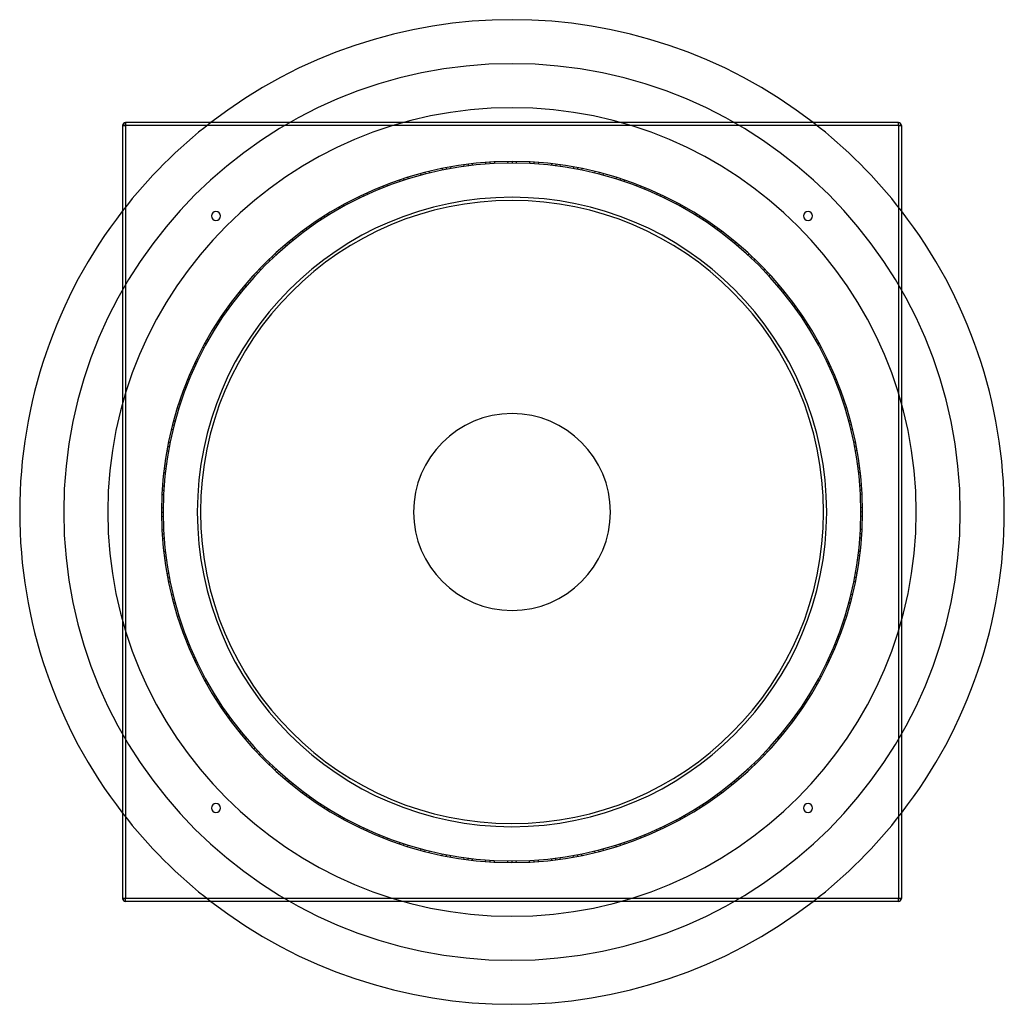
# Model space of a CAD drawing. Header units: millimetres. Extents: x -790 to 790, y -790 to 790.
import ezdxf

# ---------------------------------------------------------------- set-up
doc = ezdxf.new("R2010")
doc.units = ezdxf.units.MM
doc.layers.add('HIDDEN', color=7, linetype='Continuous')
doc.layers.add('THICK', color=7, linetype='Continuous')

msp = doc.modelspace()

# ---------------------------------------------------------------- linework, layer by layer
at = {"layer": 'HIDDEN'}
for p, q in [((-620, 620), (-625, 620)), ((-625, 620), (-625, 620)), ((-620, 620), (-620, 625)), ((-620, 625), (-620, 625)), ((-620, 620), (-620, -620)), ((620, 620), (-620, 620)), ((620, 620), (620, 625)), ((620, 625), (620, 625)), ((620, 620), (620, -620)), ((625, 620), (620, 620)), ((625, 620), (625, 620)), ((-98.5, 553.8), (-98.2, 551.3)), ((-98.5, 553.8), (-98.2, 551.3)), ((-98.5, 553.8), (-98.2, 551.3)), ((-77.6, 557.1), (-77, 554.7)), ((-77.6, 557.1), (-77, 554.7)), ((-70.5, 558.1), (-70.2, 555.6)), ((-70.5, 558.1), (-70.2, 555.6)), ((-70.5, 558.1), (-70.2, 555.6)), ((-70.5, 558.1), (-70.2, 555.6)), ((-70.5, 558.1), (-70.2, 555.6)), ((-70.5, 558.1), (-70.2, 555.6)), ((-63.7, 558.9), (-63.4, 556.4)), ((-63.7, 558.9), (-63.4, 556.4)), ((-42.4, 560.9), (-42, 558.4)), ((-42.4, 560.9), (-42, 558.4)), ((-42.4, 560.9), (-42, 558.4)), ((-35.5, 561.4), (-35.2, 558.9)), ((-35.5, 561.4), (-35.2, 558.9)), ((-35.5, 561.4), (-35.2, 558.9)), ((-35.5, 561.4), (-35.2, 558.9)), ((-28.3, 561.8), (-28.3, 559.3)), ((-28.3, 561.8), (-28.3, 559.3)), ((-28.3, 561.8), (-28.3, 559.3)), ((-7.1, 562.5), (-6.8, 560)), ((-7.1, 562.5), (-6.8, 560)), ((0, 562.5), (0, 560)), ((0, 562.5), (0, 560)), ((0, 562.5), (0, 560)), ((0, 562.5), (0, 560)), ((0, 562.5), (0, 560)), ((0, 562.5), (0, 560)), ((6.9, 562.5), (6.9, 560)), ((6.9, 562.5), (6.9, 560)), ((28.3, 561.8), (28.3, 559.3)), ((28.3, 561.8), (28.3, 559.3)), ((28.3, 561.8), (28.3, 559.3)), ((35.1, 561.4), (35.1, 558.9)), ((35.1, 561.4), (35.1, 558.9)), ((35.1, 561.4), (35.1, 558.9)), ((35.1, 561.4), (35.1, 558.9)), ((42.4, 560.9), (42, 558.4)), ((42.4, 560.9), (42, 558.4)), ((42.4, 560.9), (42, 558.4)), ((63.4, 558.9), (63.4, 556.4)), ((63.4, 558.9), (63.4, 556.4)), ((70.5, 558.1), (70.2, 555.6)), ((70.5, 558.1), (70.2, 555.6)), ((70.5, 558.1), (70.2, 555.6)), ((70.5, 558.1), (70.2, 555.6)), ((70.5, 558.1), (70.2, 555.6)), ((70.5, 558.1), (70.2, 555.6)), ((77.3, 557.2), (77, 554.7)), ((77.3, 557.2), (77, 554.7)), ((98.5, 553.8), (98.2, 551.3)), ((98.5, 553.8), (98.2, 551.3)), ((98.5, 553.8), (98.2, 551.3)), ((-146.8, 543), (-145.9, 540.7)), ((-146.8, 543), (-145.9, 540.7)), ((-139.9, 544.8), (-139.3, 542.4)), ((-139.9, 544.8), (-139.3, 542.4)), ((-139.9, 544.8), (-139.3, 542.4)), ((-139.9, 544.8), (-139.3, 542.4)), ((-139.9, 544.8), (-139.3, 542.4)), ((-139.9, 544.8), (-139.3, 542.4)), ((-133.2, 546.5), (-132.6, 544.1)), ((-133.2, 546.5), (-132.6, 544.1)), ((-112.3, 551.2), (-111.7, 548.7)), ((-112.3, 551.2), (-111.7, 548.7)), ((-112.3, 551.2), (-111.7, 548.7)), ((-105.6, 552.5), (-105, 550.1)), ((-105.6, 552.5), (-105, 550.1)), ((-105.6, 552.5), (-105, 550.1)), ((-105.6, 552.5), (-105, 550.1)), ((105.2, 552.6), (104.9, 550.1)), ((105.2, 552.6), (104.9, 550.1)), ((105.2, 552.6), (104.9, 550.1)), ((105.2, 552.6), (104.9, 550.1)), ((112.3, 551.2), (111.7, 548.7)), ((112.3, 551.2), (111.7, 548.7)), ((112.3, 551.2), (111.7, 548.7)), ((133, 546.6), (132.6, 544.1)), ((133, 546.6), (132.6, 544.1)), ((139.9, 544.8), (139.3, 542.4)), ((139.9, 544.8), (139.3, 542.4)), ((139.9, 544.8), (139.3, 542.4)), ((139.9, 544.8), (139.3, 542.4)), ((139.9, 544.8), (139.3, 542.4)), ((139.9, 544.8), (139.3, 542.4)), ((146.5, 543.1), (145.9, 540.7)), ((146.5, 543.1), (145.9, 540.7)), ((-207.1, 523), (-206.1, 520.7)), ((-207.1, 523), (-206.1, 520.7)), ((-207.1, 523), (-206.1, 520.7)), ((-207.1, 523), (-206.1, 520.7)), ((-207.1, 523), (-206.1, 520.7)), ((-207.1, 523), (-206.1, 520.7)), ((-200.7, 525.5), (-199.8, 523.2)), ((-200.7, 525.5), (-199.8, 523.2)), ((-180.5, 532.7), (-179.6, 530.4)), ((-180.5, 532.7), (-179.6, 530.4)), ((-180.5, 532.7), (-179.6, 530.4)), ((-174, 534.9), (-173.1, 532.6)), ((-174, 534.9), (-173.1, 532.6)), ((-174, 534.9), (-173.1, 532.6)), ((-174, 534.9), (-173.1, 532.6)), ((-167.1, 537.1), (-166.5, 534.7)), ((-167.1, 537.1), (-166.5, 534.7)), ((-167.1, 537.1), (-166.5, 534.7)), ((167.1, 537.1), (166.5, 534.7)), ((167.1, 537.1), (166.5, 534.7)), ((167.1, 537.1), (166.5, 534.7)), ((173.6, 535), (173, 532.6)), ((173.6, 535), (173, 532.6)), ((173.6, 535), (173, 532.6)), ((173.6, 535), (173, 532.6)), ((180.5, 532.7), (179.6, 530.4)), ((180.5, 532.7), (179.6, 530.4)), ((180.5, 532.7), (179.6, 530.4)), ((200.4, 525.6), (199.8, 523.1)), ((200.4, 525.6), (199.8, 523.1)), ((207.1, 523), (206.1, 520.7)), ((207.1, 523), (206.1, 520.7)), ((207.1, 523), (206.1, 520.7)), ((207.1, 523), (206.1, 520.7)), ((207.1, 523), (206.1, 520.7)), ((207.1, 523), (206.1, 520.7)), ((-245.9, 505.9), (-244.7, 503.7)), ((-245.9, 505.9), (-244.7, 503.7)), ((-245.9, 505.9), (-244.7, 503.7)), ((-239.7, 508.9), (-238.5, 506.7)), ((-239.7, 508.9), (-238.5, 506.7)), ((-239.7, 508.9), (-238.5, 506.7)), ((-239.7, 508.9), (-238.5, 506.7)), ((-233.1, 511.9), (-232.2, 509.6)), ((-233.1, 511.9), (-232.2, 509.6)), ((-233.1, 511.9), (-232.2, 509.6)), ((-213.7, 520.3), (-212.5, 518.1)), ((-213.7, 520.3), (-212.5, 518.1)), ((213.4, 520.4), (212.5, 518.1)), ((213.4, 520.4), (212.5, 518.1)), ((233.1, 511.9), (232.2, 509.6)), ((233.1, 511.9), (232.2, 509.6)), ((233.1, 511.9), (232.2, 509.6)), ((239.3, 509), (238.4, 506.7)), ((239.3, 509), (238.4, 506.7)), ((239.3, 509), (238.4, 506.7)), ((239.3, 509), (238.4, 506.7)), ((245.9, 505.9), (244.7, 503.7)), ((245.9, 505.9), (244.7, 503.7)), ((245.9, 505.9), (244.7, 503.7)), ((-271, 492.9), (-269.8, 490.7)), ((-271, 492.9), (-269.8, 490.7)), ((-271, 492.9), (-269.8, 490.7)), ((-271, 492.9), (-269.8, 490.7)), ((-271, 492.9), (-269.8, 490.7)), ((-271, 492.9), (-269.8, 490.7)), ((-265, 496.2), (-263.8, 494)), ((-265, 496.2), (-263.8, 494)), ((264.7, 496.3), (263.8, 494)), ((264.7, 496.3), (263.8, 494)), ((271, 492.9), (269.8, 490.7)), ((271, 492.9), (269.8, 490.7)), ((271, 492.9), (269.8, 490.7)), ((271, 492.9), (269.8, 490.7)), ((271, 492.9), (269.8, 490.7)), ((271, 492.9), (269.8, 490.7)), ((-301.6, 474.8), (-300.1, 472.8)), ((-301.6, 474.8), (-300.1, 472.8)), ((-301.6, 474.8), (-300.1, 472.8)), ((-301.6, 474.8), (-300.1, 472.8)), ((-295.4, 478.7), (-294.2, 476.5)), ((-295.4, 478.7), (-294.2, 476.5)), ((-295.4, 478.7), (-294.2, 476.5)), ((-277.2, 489.4), (-275.7, 487.4)), ((-277.2, 489.4), (-275.7, 487.4)), ((277, 489.6), (275.8, 487.4)), ((277, 489.6), (275.8, 487.4)), ((295.4, 478.7), (294.2, 476.5)), ((295.4, 478.7), (294.2, 476.5)), ((295.4, 478.7), (294.2, 476.5)), ((301.2, 475), (300, 472.8)), ((301.2, 475), (300, 472.8)), ((301.2, 475), (300, 472.8)), ((301.2, 475), (300, 472.8)), ((-325.1, 459.1), (-323.6, 457)), ((-325.1, 459.1), (-323.6, 457)), ((-307.3, 471.1), (-305.9, 469.1)), ((-307.3, 471.1), (-305.9, 469.1)), ((-307.3, 471.1), (-305.9, 469.1)), ((307.3, 471.1), (305.9, 469.1)), ((307.3, 471.1), (305.9, 469.1)), ((307.3, 471.1), (305.9, 469.1)), ((324.8, 459.2), (323.6, 457)), ((324.8, 459.2), (323.6, 457)), ((-336.4, 450.8), (-334.7, 449)), ((-336.4, 450.8), (-334.7, 449)), ((-330.6, 455.1), (-329.2, 453)), ((-330.6, 455.1), (-329.2, 453)), ((-330.6, 455.1), (-329.2, 453)), ((-330.6, 455.1), (-329.2, 453)), ((-330.6, 455.1), (-329.2, 453)), ((-330.6, 455.1), (-329.2, 453)), ((330.6, 455.1), (329.2, 453)), ((330.6, 455.1), (329.2, 453)), ((330.6, 455.1), (329.2, 453)), ((330.6, 455.1), (329.2, 453)), ((330.6, 455.1), (329.2, 453)), ((330.6, 455.1), (329.2, 453)), ((336.2, 451), (334.7, 449)), ((336.2, 451), (334.7, 449)), ((-364, 428.9), (-362.2, 427.1)), ((-364, 428.9), (-362.2, 427.1)), ((-364, 428.9), (-362.2, 427.1)), ((-358.7, 433.3), (-357, 431.5)), ((-358.7, 433.3), (-357, 431.5)), ((-358.7, 433.3), (-357, 431.5)), ((-358.7, 433.3), (-357, 431.5)), ((-353.1, 437.9), (-351.6, 435.9)), ((-353.1, 437.9), (-351.6, 435.9)), ((-353.1, 437.9), (-351.6, 435.9)), ((353.1, 437.9), (351.6, 435.9)), ((353.1, 437.9), (351.6, 435.9)), ((353.1, 437.9), (351.6, 435.9)), ((358.4, 433.5), (356.9, 431.5)), ((358.4, 433.5), (356.9, 431.5)), ((358.4, 433.5), (356.9, 431.5)), ((358.4, 433.5), (356.9, 431.5)), ((364, 428.9), (362.2, 427.1)), ((364, 428.9), (362.2, 427.1)), ((364, 428.9), (362.2, 427.1)), ((-380, 414.7), (-378.3, 412.9)), ((-380, 414.7), (-378.3, 412.9)), ((379.8, 414.9), (378.3, 412.9)), ((379.8, 414.9), (378.3, 412.9)), ((-390.2, 405.1), (-388.3, 403.5)), ((-390.2, 405.1), (-388.3, 403.5)), ((-385.1, 410), (-383.3, 408.2)), ((-385.1, 410), (-383.3, 408.2)), ((-385.1, 410), (-383.3, 408.2)), ((-385.1, 410), (-383.3, 408.2)), ((-385.1, 410), (-383.3, 408.2)), ((-385.1, 410), (-383.3, 408.2)), ((385.1, 410), (383.3, 408.2)), ((385.1, 410), (383.3, 408.2)), ((385.1, 410), (383.3, 408.2)), ((385.1, 410), (383.3, 408.2)), ((385.1, 410), (383.3, 408.2)), ((385.1, 410), (383.3, 408.2)), ((390, 405.3), (388.3, 403.5)), ((390, 405.3), (388.3, 403.5)), ((-414.8, 379.9), (-412.9, 378.3)), ((-414.8, 379.9), (-412.9, 378.3)), ((-414.8, 379.9), (-412.9, 378.3)), ((-410.2, 384.9), (-408.2, 383.3)), ((-410.2, 384.9), (-408.2, 383.3)), ((-410.2, 384.9), (-408.2, 383.3)), ((-410.2, 384.9), (-408.2, 383.3)), ((-405.2, 390.2), (-403.5, 388.3)), ((-405.2, 390.2), (-403.5, 388.3)), ((-405.2, 390.2), (-403.5, 388.3)), ((405.2, 390.2), (403.5, 388.3)), ((405.2, 390.2), (403.5, 388.3)), ((405.2, 390.2), (403.5, 388.3)), ((409.9, 385.2), (408.2, 383.4)), ((409.9, 385.2), (408.2, 383.4)), ((409.9, 385.2), (408.2, 383.4)), ((409.9, 385.2), (408.2, 383.4)), ((414.8, 379.9), (412.9, 378.3)), ((414.8, 379.9), (412.9, 378.3)), ((414.8, 379.9), (412.9, 378.3)), ((-429, 363.8), (-427.1, 362.2)), ((-429, 363.8), (-427.1, 362.2)), ((428.8, 364), (427.1, 362.2)), ((428.8, 364), (427.1, 362.2)), ((-437.9, 353), (-435.8, 351.7)), ((-437.9, 353), (-435.8, 351.7)), ((-433.4, 358.6), (-431.5, 357)), ((-433.4, 358.6), (-431.5, 357)), ((-433.4, 358.6), (-431.5, 357)), ((-433.4, 358.6), (-431.5, 357)), ((-433.4, 358.6), (-431.5, 357)), ((-433.4, 358.6), (-431.5, 357)), ((433.4, 358.6), (431.5, 357)), ((433.4, 358.6), (431.5, 357)), ((433.4, 358.6), (431.5, 357)), ((433.4, 358.6), (431.5, 357)), ((433.4, 358.6), (431.5, 357)), ((433.4, 358.6), (431.5, 357)), ((437.8, 353.2), (435.8, 351.6)), ((437.8, 353.2), (435.8, 351.6)), ((-450.9, 336.3), (-449, 334.7)), ((-450.9, 336.3), (-449, 334.7)), ((-450.9, 336.3), (-449, 334.7)), ((450.9, 336.3), (449, 334.7)), ((450.9, 336.3), (449, 334.7)), ((450.9, 336.3), (449, 334.7)), ((-459.2, 324.9), (-457.1, 323.6)), ((-459.2, 324.9), (-457.1, 323.6)), ((-459.2, 324.9), (-457.1, 323.6)), ((-455.2, 330.5), (-453.1, 329.1)), ((-455.2, 330.5), (-453.1, 329.1)), ((-455.2, 330.5), (-453.1, 329.1)), ((-455.2, 330.5), (-453.1, 329.1)), ((455, 330.8), (453, 329.2)), ((455, 330.8), (453, 329.2)), ((455, 330.8), (453, 329.2)), ((455, 330.8), (453, 329.2)), ((459.2, 324.9), (457.1, 323.6)), ((459.2, 324.9), (457.1, 323.6)), ((459.2, 324.9), (457.1, 323.6)), ((-474.9, 301.4), (-472.8, 300.1)), ((-474.9, 301.4), (-472.8, 300.1)), ((-474.9, 301.4), (-472.8, 300.1)), ((-474.9, 301.4), (-472.8, 300.1)), ((-474.9, 301.4), (-472.8, 300.1)), ((-474.9, 301.4), (-472.8, 300.1)), ((-471.2, 307.2), (-469.1, 305.8)), ((-471.2, 307.2), (-469.1, 305.8)), ((471.1, 307.4), (469.1, 305.8)), ((471.1, 307.4), (469.1, 305.8)), ((474.9, 301.4), (472.8, 300.1)), ((474.9, 301.4), (472.8, 300.1)), ((474.9, 301.4), (472.8, 300.1)), ((474.9, 301.4), (472.8, 300.1)), ((474.9, 301.4), (472.8, 300.1)), ((474.9, 301.4), (472.8, 300.1)), ((-478.7, 295.4), (-476.4, 294.3)), ((-478.7, 295.4), (-476.4, 294.3)), ((478.6, 295.6), (476.5, 294.3)), ((478.6, 295.6), (476.5, 294.3)), ((-493, 270.8), (-490.7, 269.8)), ((-493, 270.8), (-490.7, 269.8)), ((-493, 270.8), (-490.7, 269.8)), ((-493, 270.8), (-490.7, 269.8)), ((-489.5, 277.1), (-487.4, 275.8)), ((-489.5, 277.1), (-487.4, 275.8)), ((-489.5, 277.1), (-487.4, 275.8)), ((489.5, 277.1), (487.4, 275.8)), ((489.5, 277.1), (487.4, 275.8)), ((489.5, 277.1), (487.4, 275.8)), ((492.8, 271.2), (490.7, 269.8)), ((492.8, 271.2), (490.7, 269.8)), ((492.8, 271.2), (490.7, 269.8)), ((492.8, 271.2), (490.7, 269.8)), ((-496.3, 264.8), (-494, 263.7)), ((-496.3, 264.8), (-494, 263.7)), ((-496.3, 264.8), (-494, 263.7)), ((496.3, 264.8), (494, 263.7)), ((496.3, 264.8), (494, 263.7)), ((496.3, 264.8), (494, 263.7)), ((-509, 239.5), (-506.7, 238.4)), ((-509, 239.5), (-506.7, 238.4)), ((-509, 239.5), (-506.7, 238.4)), ((-509, 239.5), (-506.7, 238.4)), ((-509, 239.5), (-506.7, 238.4)), ((-509, 239.5), (-506.7, 238.4)), ((-506, 245.7), (-503.7, 244.6)), ((-506, 245.7), (-503.7, 244.6)), ((505.9, 245.9), (503.8, 244.6)), ((505.9, 245.9), (503.8, 244.6)), ((509, 239.5), (506.7, 238.4)), ((509, 239.5), (506.7, 238.4)), ((509, 239.5), (506.7, 238.4)), ((509, 239.5), (506.7, 238.4)), ((509, 239.5), (506.7, 238.4)), ((509, 239.5), (506.7, 238.4)), ((-512, 233), (-509.6, 232.2)), ((-512, 233), (-509.6, 232.2)), ((511.8, 233.3), (509.6, 232.2)), ((511.8, 233.3), (509.6, 232.2)), ((-523.1, 206.9), (-520.7, 206.1)), ((-523.1, 206.9), (-520.7, 206.1)), ((-523.1, 206.9), (-520.7, 206.1)), ((-523.1, 206.9), (-520.7, 206.1)), ((-520.4, 213.6), (-518.1, 212.5)), ((-520.4, 213.6), (-518.1, 212.5)), ((-520.4, 213.6), (-518.1, 212.5)), ((520.4, 213.6), (518.1, 212.5)), ((520.4, 213.6), (518.1, 212.5)), ((520.4, 213.6), (518.1, 212.5)), ((522.9, 207.2), (520.7, 206.2)), ((522.9, 207.2), (520.7, 206.2)), ((522.9, 207.2), (520.7, 206.2)), ((522.9, 207.2), (520.7, 206.2)), ((-525.6, 200.5), (-523.2, 199.7)), ((-525.6, 200.5), (-523.2, 199.7)), ((-525.6, 200.5), (-523.2, 199.7)), ((525.6, 200.5), (523.2, 199.7)), ((525.6, 200.5), (523.2, 199.7)), ((525.6, 200.5), (523.2, 199.7)), ((-535, 173.8), (-532.6, 173)), ((-535, 173.8), (-532.6, 173)), ((-535, 173.8), (-532.6, 173)), ((-535, 173.8), (-532.6, 173)), ((-535, 173.8), (-532.6, 173)), ((-535, 173.8), (-532.6, 173)), ((-532.8, 180.3), (-530.4, 179.6)), ((-532.8, 180.3), (-530.4, 179.6)), ((532.7, 180.6), (530.4, 179.5)), ((532.7, 180.6), (530.4, 179.5)), ((535, 173.8), (532.6, 173)), ((535, 173.8), (532.6, 173)), ((535, 173.8), (532.6, 173)), ((535, 173.8), (532.6, 173)), ((535, 173.8), (532.6, 173)), ((535, 173.8), (532.6, 173)), ((-537.1, 167), (-534.7, 166.5)), ((-537.1, 167), (-534.7, 166.5)), ((537, 167.3), (534.7, 166.5)), ((537, 167.3), (534.7, 166.5)), ((-543, 146.7), (-540.7, 145.9)), ((-543, 146.7), (-540.7, 145.9)), ((-543, 146.7), (-540.7, 145.9)), ((543, 146.7), (540.7, 145.9)), ((543, 146.7), (540.7, 145.9)), ((543, 146.7), (540.7, 145.9)), ((-546.5, 133), (-544.1, 132.6)), ((-546.5, 133), (-544.1, 132.6)), ((-546.5, 133), (-544.1, 132.6)), ((-544.9, 139.7), (-542.4, 139.2)), ((-544.9, 139.7), (-542.4, 139.2)), ((-544.9, 139.7), (-542.4, 139.2)), ((-544.9, 139.7), (-542.4, 139.2)), ((544.8, 140.1), (542.4, 139.3)), ((544.8, 140.1), (542.4, 139.3)), ((544.8, 140.1), (542.4, 139.3)), ((544.8, 140.1), (542.4, 139.3)), ((546.5, 133), (544.1, 132.6)), ((546.5, 133), (544.1, 132.6)), ((546.5, 133), (544.1, 132.6)), ((-551.2, 112.1), (-548.8, 111.7)), ((-551.2, 112.1), (-548.8, 111.7)), ((551.2, 112.4), (548.8, 111.6)), ((551.2, 112.4), (548.8, 111.6)), ((-553.8, 98.4), (-551.3, 98.2)), ((-553.8, 98.4), (-551.3, 98.2)), ((-552.5, 105.4), (-550.1, 104.9)), ((-552.5, 105.4), (-550.1, 104.9)), ((-552.5, 105.4), (-550.1, 104.9)), ((-552.5, 105.4), (-550.1, 104.9)), ((-552.5, 105.4), (-550.1, 104.9)), ((-552.5, 105.4), (-550.1, 104.9)), ((552.5, 105.4), (550.1, 104.9)), ((552.5, 105.4), (550.1, 104.9)), ((552.5, 105.4), (550.1, 104.9)), ((552.5, 105.4), (550.1, 104.9)), ((552.5, 105.4), (550.1, 104.9)), ((552.5, 105.4), (550.1, 104.9)), ((553.8, 98.7), (551.3, 98.2)), ((553.8, 98.7), (551.3, 98.2)), ((-558.9, 63.5), (-556.4, 63.3)), ((-558.9, 63.5), (-556.4, 63.3)), ((-558.9, 63.5), (-556.4, 63.3)), ((-558.1, 70.3), (-555.6, 70.2)), ((-558.1, 70.3), (-555.6, 70.2)), ((-558.1, 70.3), (-555.6, 70.2)), ((-558.1, 70.3), (-555.6, 70.2)), ((-557.1, 77.5), (-554.7, 77)), ((-557.1, 77.5), (-554.7, 77)), ((-557.1, 77.5), (-554.7, 77)), ((557.1, 77.5), (554.7, 77)), ((557.1, 77.5), (554.7, 77)), ((557.1, 77.5), (554.7, 77)), ((558, 70.7), (555.6, 70.2)), ((558, 70.7), (555.6, 70.2)), ((558, 70.7), (555.6, 70.2)), ((558, 70.7), (555.6, 70.2)), ((558.9, 63.5), (556.4, 63.3)), ((558.9, 63.5), (556.4, 63.3)), ((558.9, 63.5), (556.4, 63.3)), ((-561.4, 35.3), (-558.9, 35.2)), ((-561.4, 35.3), (-558.9, 35.2)), ((-561.4, 35.3), (-558.9, 35.2)), ((-561.4, 35.3), (-558.9, 35.2)), ((-561.4, 35.3), (-558.9, 35.2)), ((-561.4, 35.3), (-558.9, 35.2)), ((-560.9, 42.2), (-558.4, 42)), ((-560.9, 42.2), (-558.4, 42)), ((560.9, 42.4), (558.4, 42)), ((560.9, 42.4), (558.4, 42)), ((561.4, 35.3), (558.9, 35.2)), ((561.4, 35.3), (558.9, 35.2)), ((561.4, 35.3), (558.9, 35.2)), ((561.4, 35.3), (558.9, 35.2)), ((561.4, 35.3), (558.9, 35.2)), ((561.4, 35.3), (558.9, 35.2)), ((-561.8, 28.2), (-559.3, 28.3)), ((-561.8, 28.2), (-559.3, 28.3)), ((561.8, 28.5), (559.3, 28.3)), ((561.8, 28.5), (559.3, 28.3)), ((-562.5, 7.1), (-560, 6.9)), ((-562.5, 7.1), (-560, 6.9)), ((-562.5, 7.1), (-560, 6.9)), ((562.5, 7.1), (560, 6.9)), ((562.5, 7.1), (560, 6.9)), ((562.5, 7.1), (560, 6.9)), ((562.5, 0.2), (560, 0)), ((562.5, 0.2), (560, 0)), ((562.5, 0.2), (560, 0)), ((562.5, 0.2), (560, 0)), ((-562.5, -0.2), (-560, 0)), ((-562.5, -0.2), (-560, 0)), ((-562.5, -0.2), (-560, 0)), ((-562.5, -0.2), (-560, 0)), ((-562.5, -7.1), (-560, -6.9)), ((-562.5, -7.1), (-560, -6.9)), ((-562.5, -7.1), (-560, -6.9)), ((562.5, -7.1), (560, -6.9)), ((562.5, -7.1), (560, -6.9)), ((562.5, -7.1), (560, -6.9)), ((-561.8, -28.5), (-559.3, -28.3)), ((-561.8, -28.5), (-559.3, -28.3)), ((561.8, -28.2), (559.3, -28.3)), ((561.8, -28.2), (559.3, -28.3)), ((-561.4, -35.3), (-558.9, -35.2)), ((-561.4, -35.3), (-558.9, -35.2)), ((-561.4, -35.3), (-558.9, -35.2)), ((-561.4, -35.3), (-558.9, -35.2)), ((-561.4, -35.3), (-558.9, -35.2)), ((-561.4, -35.3), (-558.9, -35.2)), ((-560.9, -42.4), (-558.4, -42)), ((-560.9, -42.4), (-558.4, -42)), ((560.9, -42.2), (558.4, -42)), ((560.9, -42.2), (558.4, -42)), ((561.4, -35.3), (558.9, -35.2)), ((561.4, -35.3), (558.9, -35.2)), ((561.4, -35.3), (558.9, -35.2)), ((561.4, -35.3), (558.9, -35.2)), ((561.4, -35.3), (558.9, -35.2)), ((561.4, -35.3), (558.9, -35.2)), ((-558.9, -63.5), (-556.4, -63.3)), ((-558.9, -63.5), (-556.4, -63.3)), ((-558.9, -63.5), (-556.4, -63.3)), ((-558, -70.7), (-555.6, -70.2)), ((-558, -70.7), (-555.6, -70.2)), ((-558, -70.7), (-555.6, -70.2)), ((-558, -70.7), (-555.6, -70.2)), ((-557.1, -77.5), (-554.7, -77)), ((-557.1, -77.5), (-554.7, -77)), ((-557.1, -77.5), (-554.7, -77)), ((557.1, -77.5), (554.7, -77)), ((557.1, -77.5), (554.7, -77)), ((557.1, -77.5), (554.7, -77)), ((558.1, -70.3), (555.6, -70.2)), ((558.1, -70.3), (555.6, -70.2)), ((558.1, -70.3), (555.6, -70.2)), ((558.1, -70.3), (555.6, -70.2)), ((558.9, -63.5), (556.4, -63.3)), ((558.9, -63.5), (556.4, -63.3)), ((558.9, -63.5), (556.4, -63.3)), ((-553.8, -98.7), (-551.3, -98.2)), ((-553.8, -98.7), (-551.3, -98.2)), ((-552.5, -105.4), (-550.1, -104.9)), ((-552.5, -105.4), (-550.1, -104.9)), ((-552.5, -105.4), (-550.1, -104.9)), ((-552.5, -105.4), (-550.1, -104.9)), ((-552.5, -105.4), (-550.1, -104.9)), ((-552.5, -105.4), (-550.1, -104.9)), ((552.5, -105.4), (550.1, -104.9)), ((552.5, -105.4), (550.1, -104.9)), ((552.5, -105.4), (550.1, -104.9)), ((552.5, -105.4), (550.1, -104.9)), ((552.5, -105.4), (550.1, -104.9)), ((552.5, -105.4), (550.1, -104.9)), ((553.8, -98.4), (551.3, -98.2)), ((553.8, -98.4), (551.3, -98.2)), ((-551.2, -112.4), (-548.8, -111.6)), ((-551.2, -112.4), (-548.8, -111.6)), ((551.2, -112.1), (548.8, -111.7)), ((551.2, -112.1), (548.8, -111.7)), ((-546.5, -133), (-544.1, -132.6)), ((-546.5, -133), (-544.1, -132.6)), ((-546.5, -133), (-544.1, -132.6)), ((-544.8, -140.1), (-542.4, -139.3)), ((-544.8, -140.1), (-542.4, -139.3)), ((-544.8, -140.1), (-542.4, -139.3)), ((-544.8, -140.1), (-542.4, -139.3)), ((544.9, -139.7), (542.4, -139.2)), ((544.9, -139.7), (542.4, -139.2)), ((544.9, -139.7), (542.4, -139.2)), ((544.9, -139.7), (542.4, -139.2)), ((546.5, -133), (544.1, -132.6)), ((546.5, -133), (544.1, -132.6)), ((546.5, -133), (544.1, -132.6)), ((-543, -146.7), (-540.7, -145.9)), ((-543, -146.7), (-540.7, -145.9)), ((-543, -146.7), (-540.7, -145.9)), ((543, -146.7), (540.7, -145.9)), ((543, -146.7), (540.7, -145.9)), ((543, -146.7), (540.7, -145.9)), ((-537, -167.3), (-534.7, -166.5)), ((-537, -167.3), (-534.7, -166.5)), ((-535, -173.8), (-532.6, -173)), ((-535, -173.8), (-532.6, -173)), ((-535, -173.8), (-532.6, -173)), ((-535, -173.8), (-532.6, -173)), ((-535, -173.8), (-532.6, -173)), ((-535, -173.8), (-532.6, -173)), ((535, -173.8), (532.6, -173)), ((535, -173.8), (532.6, -173)), ((535, -173.8), (532.6, -173)), ((535, -173.8), (532.6, -173)), ((535, -173.8), (532.6, -173)), ((535, -173.8), (532.6, -173)), ((537.1, -167), (534.7, -166.5)), ((537.1, -167), (534.7, -166.5)), ((-532.7, -180.6), (-530.4, -179.5)), ((-532.7, -180.6), (-530.4, -179.5)), ((532.8, -180.3), (530.4, -179.6)), ((532.8, -180.3), (530.4, -179.6)), ((-525.6, -200.5), (-523.2, -199.7)), ((-525.6, -200.5), (-523.2, -199.7)), ((-525.6, -200.5), (-523.2, -199.7)), ((525.6, -200.5), (523.2, -199.7)), ((525.6, -200.5), (523.2, -199.7)), ((525.6, -200.5), (523.2, -199.7)), ((-522.9, -207.2), (-520.7, -206.2)), ((-522.9, -207.2), (-520.7, -206.2)), ((-522.9, -207.2), (-520.7, -206.2)), ((-522.9, -207.2), (-520.7, -206.2)), ((-520.4, -213.6), (-518.1, -212.5)), ((-520.4, -213.6), (-518.1, -212.5)), ((-520.4, -213.6), (-518.1, -212.5)), ((520.4, -213.6), (518.1, -212.5)), ((520.4, -213.6), (518.1, -212.5)), ((520.4, -213.6), (518.1, -212.5)), ((523.1, -206.9), (520.7, -206.1)), ((523.1, -206.9), (520.7, -206.1)), ((523.1, -206.9), (520.7, -206.1)), ((523.1, -206.9), (520.7, -206.1)), ((-511.8, -233.3), (-509.6, -232.2)), ((-511.8, -233.3), (-509.6, -232.2)), ((512, -233), (509.6, -232.2)), ((512, -233), (509.6, -232.2)), ((-509, -239.5), (-506.7, -238.4)), ((-509, -239.5), (-506.7, -238.4)), ((-509, -239.5), (-506.7, -238.4)), ((-509, -239.5), (-506.7, -238.4)), ((-509, -239.5), (-506.7, -238.4)), ((-509, -239.5), (-506.7, -238.4)), ((-505.9, -245.9), (-503.8, -244.6)), ((-505.9, -245.9), (-503.8, -244.6)), ((506, -245.7), (503.7, -244.6)), ((506, -245.7), (503.7, -244.6)), ((509, -239.5), (506.7, -238.4)), ((509, -239.5), (506.7, -238.4)), ((509, -239.5), (506.7, -238.4)), ((509, -239.5), (506.7, -238.4)), ((509, -239.5), (506.7, -238.4)), ((509, -239.5), (506.7, -238.4)), ((-496.3, -264.8), (-494, -263.7)), ((-496.3, -264.8), (-494, -263.7)), ((-496.3, -264.8), (-494, -263.7)), ((496.3, -264.8), (494, -263.7)), ((496.3, -264.8), (494, -263.7)), ((496.3, -264.8), (494, -263.7)), ((-492.8, -271.2), (-490.7, -269.8)), ((-492.8, -271.2), (-490.7, -269.8)), ((-492.8, -271.2), (-490.7, -269.8)), ((-492.8, -271.2), (-490.7, -269.8)), ((-489.5, -277.1), (-487.4, -275.8)), ((-489.5, -277.1), (-487.4, -275.8)), ((-489.5, -277.1), (-487.4, -275.8)), ((489.5, -277.1), (487.4, -275.8)), ((489.5, -277.1), (487.4, -275.8)), ((489.5, -277.1), (487.4, -275.8)), ((493, -270.8), (490.7, -269.8)), ((493, -270.8), (490.7, -269.8)), ((493, -270.8), (490.7, -269.8)), ((493, -270.8), (490.7, -269.8)), ((-478.6, -295.6), (-476.5, -294.3)), ((-478.6, -295.6), (-476.5, -294.3)), ((-474.9, -301.4), (-472.8, -300.1)), ((-474.9, -301.4), (-472.8, -300.1)), ((-474.9, -301.4), (-472.8, -300.1)), ((-474.9, -301.4), (-472.8, -300.1)), ((-474.9, -301.4), (-472.8, -300.1)), ((-474.9, -301.4), (-472.8, -300.1)), ((474.9, -301.4), (472.8, -300.1)), ((474.9, -301.4), (472.8, -300.1)), ((474.9, -301.4), (472.8, -300.1)), ((474.9, -301.4), (472.8, -300.1)), ((474.9, -301.4), (472.8, -300.1)), ((474.9, -301.4), (472.8, -300.1)), ((478.7, -295.4), (476.4, -294.3)), ((478.7, -295.4), (476.4, -294.3)), ((-471.1, -307.4), (-469.1, -305.8)), ((-471.1, -307.4), (-469.1, -305.8)), ((471.2, -307.2), (469.1, -305.8)), ((471.2, -307.2), (469.1, -305.8)), ((-459.2, -324.9), (-457.1, -323.6)), ((-459.2, -324.9), (-457.1, -323.6)), ((-459.2, -324.9), (-457.1, -323.6)), ((-455, -330.8), (-453, -329.2)), ((-455, -330.8), (-453, -329.2)), ((-455, -330.8), (-453, -329.2)), ((-455, -330.8), (-453, -329.2)), ((455.2, -330.5), (453.1, -329.1)), ((455.2, -330.5), (453.1, -329.1)), ((455.2, -330.5), (453.1, -329.1)), ((455.2, -330.5), (453.1, -329.1)), ((459.2, -324.9), (457.1, -323.6)), ((459.2, -324.9), (457.1, -323.6)), ((459.2, -324.9), (457.1, -323.6)), ((-450.9, -336.3), (-449, -334.7)), ((-450.9, -336.3), (-449, -334.7)), ((-450.9, -336.3), (-449, -334.7)), ((450.9, -336.3), (449, -334.7)), ((450.9, -336.3), (449, -334.7)), ((450.9, -336.3), (449, -334.7)), ((-437.8, -353.2), (-435.8, -351.6)), ((-437.8, -353.2), (-435.8, -351.6)), ((-433.4, -358.6), (-431.5, -357)), ((-433.4, -358.6), (-431.5, -357)), ((-433.4, -358.6), (-431.5, -357)), ((-433.4, -358.6), (-431.5, -357)), ((-433.4, -358.6), (-431.5, -357)), ((-433.4, -358.6), (-431.5, -357)), ((-428.8, -364), (-427.1, -362.2)), ((-428.8, -364), (-427.1, -362.2)), ((429, -363.8), (427.1, -362.2)), ((429, -363.8), (427.1, -362.2)), ((433.4, -358.6), (431.5, -357)), ((433.4, -358.6), (431.5, -357)), ((433.4, -358.6), (431.5, -357)), ((433.4, -358.6), (431.5, -357)), ((433.4, -358.6), (431.5, -357)), ((433.4, -358.6), (431.5, -357)), ((437.9, -353), (435.8, -351.7)), ((437.9, -353), (435.8, -351.7)), ((-414.8, -379.9), (-412.9, -378.3)), ((-414.8, -379.9), (-412.9, -378.3)), ((-414.8, -379.9), (-412.9, -378.3)), ((414.8, -379.9), (412.9, -378.3)), ((414.8, -379.9), (412.9, -378.3)), ((414.8, -379.9), (412.9, -378.3)), ((-409.9, -385.2), (-408.2, -383.4)), ((-409.9, -385.2), (-408.2, -383.4)), ((-409.9, -385.2), (-408.2, -383.4)), ((-409.9, -385.2), (-408.2, -383.4)), ((-405.2, -390.2), (-403.5, -388.3)), ((-405.2, -390.2), (-403.5, -388.3)), ((-405.2, -390.2), (-403.5, -388.3)), ((405.2, -390.2), (403.5, -388.3)), ((405.2, -390.2), (403.5, -388.3)), ((405.2, -390.2), (403.5, -388.3)), ((410.2, -384.9), (408.2, -383.3)), ((410.2, -384.9), (408.2, -383.3)), ((410.2, -384.9), (408.2, -383.3)), ((410.2, -384.9), (408.2, -383.3)), ((-390, -405.3), (-388.3, -403.5)), ((-390, -405.3), (-388.3, -403.5)), ((-385.1, -410), (-383.3, -408.2)), ((-385.1, -410), (-383.3, -408.2)), ((-385.1, -410), (-383.3, -408.2)), ((-385.1, -410), (-383.3, -408.2)), ((-385.1, -410), (-383.3, -408.2)), ((-385.1, -410), (-383.3, -408.2)), ((385.1, -410), (383.3, -408.2)), ((385.1, -410), (383.3, -408.2)), ((385.1, -410), (383.3, -408.2)), ((385.1, -410), (383.3, -408.2)), ((385.1, -410), (383.3, -408.2)), ((385.1, -410), (383.3, -408.2)), ((390.2, -405.1), (388.3, -403.5)), ((390.2, -405.1), (388.3, -403.5)), ((-379.8, -414.9), (-378.3, -412.9)), ((-379.8, -414.9), (-378.3, -412.9)), ((380, -414.7), (378.3, -412.9)), ((380, -414.7), (378.3, -412.9)), ((-364, -428.9), (-362.2, -427.1)), ((-364, -428.9), (-362.2, -427.1)), ((-364, -428.9), (-362.2, -427.1)), ((-358.4, -433.5), (-356.9, -431.5)), ((-358.4, -433.5), (-356.9, -431.5)), ((-358.4, -433.5), (-356.9, -431.5)), ((-358.4, -433.5), (-356.9, -431.5)), ((-353.1, -437.9), (-351.6, -435.9)), ((-353.1, -437.9), (-351.6, -435.9)), ((-353.1, -437.9), (-351.6, -435.9)), ((353.1, -437.9), (351.6, -435.9)), ((353.1, -437.9), (351.6, -435.9)), ((353.1, -437.9), (351.6, -435.9)), ((358.7, -433.3), (357, -431.5)), ((358.7, -433.3), (357, -431.5)), ((358.7, -433.3), (357, -431.5)), ((358.7, -433.3), (357, -431.5)), ((364, -428.9), (362.2, -427.1)), ((364, -428.9), (362.2, -427.1)), ((364, -428.9), (362.2, -427.1)), ((-336.2, -451), (-334.7, -449)), ((-336.2, -451), (-334.7, -449)), ((-330.6, -455.1), (-329.2, -453)), ((-330.6, -455.1), (-329.2, -453)), ((-330.6, -455.1), (-329.2, -453)), ((-330.6, -455.1), (-329.2, -453)), ((-330.6, -455.1), (-329.2, -453)), ((-330.6, -455.1), (-329.2, -453)), ((-324.8, -459.2), (-323.6, -457)), ((-324.8, -459.2), (-323.6, -457)), ((325.1, -459.1), (323.6, -457)), ((325.1, -459.1), (323.6, -457)), ((330.6, -455.1), (329.2, -453)), ((330.6, -455.1), (329.2, -453)), ((330.6, -455.1), (329.2, -453)), ((330.6, -455.1), (329.2, -453)), ((330.6, -455.1), (329.2, -453)), ((330.6, -455.1), (329.2, -453)), ((336.4, -450.8), (334.7, -449)), ((336.4, -450.8), (334.7, -449)), ((-307.3, -471.1), (-305.9, -469.1)), ((-307.3, -471.1), (-305.9, -469.1)), ((-307.3, -471.1), (-305.9, -469.1)), ((-301.2, -475), (-300, -472.8)), ((-301.2, -475), (-300, -472.8)), ((-301.2, -475), (-300, -472.8)), ((-301.2, -475), (-300, -472.8)), ((301.6, -474.8), (300.1, -472.8)), ((301.6, -474.8), (300.1, -472.8)), ((301.6, -474.8), (300.1, -472.8)), ((301.6, -474.8), (300.1, -472.8)), ((307.3, -471.1), (305.9, -469.1)), ((307.3, -471.1), (305.9, -469.1)), ((307.3, -471.1), (305.9, -469.1)), ((-295.4, -478.7), (-294.2, -476.5)), ((-295.4, -478.7), (-294.2, -476.5)), ((-295.4, -478.7), (-294.2, -476.5)), ((-277, -489.6), (-275.8, -487.4)), ((-277, -489.6), (-275.8, -487.4)), ((277.2, -489.4), (275.7, -487.4)), ((277.2, -489.4), (275.7, -487.4)), ((295.4, -478.7), (294.2, -476.5)), ((295.4, -478.7), (294.2, -476.5)), ((295.4, -478.7), (294.2, -476.5)), ((-271, -492.9), (-269.8, -490.7)), ((-271, -492.9), (-269.8, -490.7)), ((-271, -492.9), (-269.8, -490.7)), ((-271, -492.9), (-269.8, -490.7)), ((-271, -492.9), (-269.8, -490.7)), ((-271, -492.9), (-269.8, -490.7)), ((-264.7, -496.3), (-263.8, -494)), ((-264.7, -496.3), (-263.8, -494)), ((-245.9, -505.9), (-244.7, -503.7)), ((-245.9, -505.9), (-244.7, -503.7)), ((-245.9, -505.9), (-244.7, -503.7)), ((245.9, -505.9), (244.7, -503.7)), ((245.9, -505.9), (244.7, -503.7)), ((245.9, -505.9), (244.7, -503.7)), ((265, -496.2), (263.8, -494)), ((265, -496.2), (263.8, -494)), ((271, -492.9), (269.8, -490.7)), ((271, -492.9), (269.8, -490.7)), ((271, -492.9), (269.8, -490.7)), ((271, -492.9), (269.8, -490.7)), ((271, -492.9), (269.8, -490.7)), ((271, -492.9), (269.8, -490.7)), ((-239.3, -509), (-238.4, -506.7)), ((-239.3, -509), (-238.4, -506.7)), ((-239.3, -509), (-238.4, -506.7)), ((-239.3, -509), (-238.4, -506.7)), ((-233.1, -511.9), (-232.2, -509.6)), ((-233.1, -511.9), (-232.2, -509.6)), ((-233.1, -511.9), (-232.2, -509.6)), ((-213.4, -520.4), (-212.5, -518.1)), ((-213.4, -520.4), (-212.5, -518.1)), ((-207.1, -523), (-206.1, -520.7)), ((-207.1, -523), (-206.1, -520.7)), ((-207.1, -523), (-206.1, -520.7)), ((-207.1, -523), (-206.1, -520.7)), ((-207.1, -523), (-206.1, -520.7)), ((-207.1, -523), (-206.1, -520.7)), ((207.1, -523), (206.1, -520.7)), ((207.1, -523), (206.1, -520.7)), ((207.1, -523), (206.1, -520.7)), ((207.1, -523), (206.1, -520.7)), ((207.1, -523), (206.1, -520.7)), ((207.1, -523), (206.1, -520.7)), ((213.7, -520.3), (212.5, -518.1)), ((213.7, -520.3), (212.5, -518.1)), ((233.1, -511.9), (232.2, -509.6)), ((233.1, -511.9), (232.2, -509.6)), ((233.1, -511.9), (232.2, -509.6)), ((239.7, -508.9), (238.5, -506.7)), ((239.7, -508.9), (238.5, -506.7)), ((239.7, -508.9), (238.5, -506.7)), ((239.7, -508.9), (238.5, -506.7)), ((-200.4, -525.6), (-199.8, -523.1)), ((-200.4, -525.6), (-199.8, -523.1)), ((-180.5, -532.7), (-179.6, -530.4)), ((-180.5, -532.7), (-179.6, -530.4)), ((-180.5, -532.7), (-179.6, -530.4)), ((-173.6, -535), (-173, -532.6)), ((-173.6, -535), (-173, -532.6)), ((-173.6, -535), (-173, -532.6)), ((-173.6, -535), (-173, -532.6)), ((-167.1, -537.1), (-166.5, -534.7)), ((-167.1, -537.1), (-166.5, -534.7)), ((-167.1, -537.1), (-166.5, -534.7)), ((167.1, -537.1), (166.5, -534.7)), ((167.1, -537.1), (166.5, -534.7)), ((167.1, -537.1), (166.5, -534.7)), ((174, -534.9), (173.1, -532.6)), ((174, -534.9), (173.1, -532.6)), ((174, -534.9), (173.1, -532.6)), ((174, -534.9), (173.1, -532.6)), ((180.5, -532.7), (179.6, -530.4)), ((180.5, -532.7), (179.6, -530.4)), ((180.5, -532.7), (179.6, -530.4)), ((200.7, -525.5), (199.8, -523.2)), ((200.7, -525.5), (199.8, -523.2)), ((-146.5, -543.1), (-145.9, -540.7)), ((-146.5, -543.1), (-145.9, -540.7)), ((-139.9, -544.8), (-139.3, -542.4)), ((-139.9, -544.8), (-139.3, -542.4)), ((-139.9, -544.8), (-139.3, -542.4)), ((-139.9, -544.8), (-139.3, -542.4)), ((-139.9, -544.8), (-139.3, -542.4)), ((-139.9, -544.8), (-139.3, -542.4)), ((-133, -546.6), (-132.6, -544.1)), ((-133, -546.6), (-132.6, -544.1)), ((-112.3, -551.2), (-111.7, -548.7)), ((-112.3, -551.2), (-111.7, -548.7)), ((-112.3, -551.2), (-111.7, -548.7)), ((-105.2, -552.6), (-104.9, -550.1)), ((-105.2, -552.6), (-104.9, -550.1)), ((-105.2, -552.6), (-104.9, -550.1)), ((-105.2, -552.6), (-104.9, -550.1)), ((-98.5, -553.8), (-98.2, -551.3)), ((-98.5, -553.8), (-98.2, -551.3)), ((-98.5, -553.8), (-98.2, -551.3)), ((98.5, -553.8), (98.2, -551.3)), ((98.5, -553.8), (98.2, -551.3)), ((98.5, -553.8), (98.2, -551.3)), ((105.6, -552.5), (105, -550.1)), ((105.6, -552.5), (105, -550.1)), ((105.6, -552.5), (105, -550.1)), ((105.6, -552.5), (105, -550.1)), ((112.3, -551.2), (111.7, -548.7)), ((112.3, -551.2), (111.7, -548.7)), ((112.3, -551.2), (111.7, -548.7)), ((133.2, -546.5), (132.6, -544.1)), ((133.2, -546.5), (132.6, -544.1)), ((139.9, -544.8), (139.3, -542.4)), ((139.9, -544.8), (139.3, -542.4)), ((139.9, -544.8), (139.3, -542.4)), ((139.9, -544.8), (139.3, -542.4)), ((139.9, -544.8), (139.3, -542.4)), ((139.9, -544.8), (139.3, -542.4)), ((146.8, -543), (145.9, -540.7)), ((146.8, -543), (145.9, -540.7)), ((-77.3, -557.2), (-77, -554.7)), ((-77.3, -557.2), (-77, -554.7)), ((-70.5, -558.1), (-70.2, -555.6)), ((-70.5, -558.1), (-70.2, -555.6)), ((-70.5, -558.1), (-70.2, -555.6)), ((-70.5, -558.1), (-70.2, -555.6)), ((-70.5, -558.1), (-70.2, -555.6)), ((-70.5, -558.1), (-70.2, -555.6)), ((-63.4, -558.9), (-63.4, -556.4)), ((-63.4, -558.9), (-63.4, -556.4)), ((-42.4, -560.9), (-42, -558.4)), ((-42.4, -560.9), (-42, -558.4)), ((-42.4, -560.9), (-42, -558.4)), ((-35.1, -561.4), (-35.1, -558.9)), ((-35.1, -561.4), (-35.1, -558.9)), ((-35.1, -561.4), (-35.1, -558.9)), ((-35.1, -561.4), (-35.1, -558.9)), ((-28.3, -561.8), (-28.3, -559.3)), ((-28.3, -561.8), (-28.3, -559.3)), ((-28.3, -561.8), (-28.3, -559.3)), ((-6.9, -562.5), (-6.9, -560)), ((-6.9, -562.5), (-6.9, -560)), ((0, -562.5), (0, -560)), ((0, -562.5), (0, -560)), ((0, -562.5), (0, -560)), ((0, -562.5), (0, -560)), ((0, -562.5), (0, -560)), ((0, -562.5), (0, -560)), ((7.1, -562.5), (6.8, -560)), ((7.1, -562.5), (6.8, -560)), ((28.3, -561.8), (28.3, -559.3)), ((28.3, -561.8), (28.3, -559.3)), ((28.3, -561.8), (28.3, -559.3)), ((35.5, -561.4), (35.2, -558.9)), ((35.5, -561.4), (35.2, -558.9)), ((35.5, -561.4), (35.2, -558.9)), ((35.5, -561.4), (35.2, -558.9)), ((42.4, -560.9), (42, -558.4)), ((42.4, -560.9), (42, -558.4)), ((42.4, -560.9), (42, -558.4)), ((63.7, -558.9), (63.4, -556.4)), ((63.7, -558.9), (63.4, -556.4)), ((70.5, -558.1), (70.2, -555.6)), ((70.5, -558.1), (70.2, -555.6)), ((70.5, -558.1), (70.2, -555.6)), ((70.5, -558.1), (70.2, -555.6)), ((70.5, -558.1), (70.2, -555.6)), ((70.5, -558.1), (70.2, -555.6)), ((77.6, -557.1), (77, -554.7)), ((77.6, -557.1), (77, -554.7)), ((-620, -620), (-625, -620)), ((-625, -620), (-625, -620)), ((620, -620), (-620, -620)), ((-620, -625), (-620, -620)), ((-620, -625), (-620, -625)), ((620, -625), (620, -620)), ((625, -620), (620, -620)), ((620, -625), (620, -625)), ((625, -620), (625, -620))]:
    msp.add_line(p, q, dxfattribs=at)
for radius, start, end in [(719.4, 90, 270), (719.4, 0, 90), (648.8, 0, 180), (790, 127.7079, 142.2921), (790, 37.7079, 52.2921), (562.5, 0, 180), (560, 0, 180), (560, 90, 270), (560, 0, 90), (505, 0, 180), (158, 0, 180), (648.8, 180, 0), (562.5, 180, 0), (505, 180, 0), (158, 180, 0), (719.4, 270, 0), (560, 180, 0), (560, 270, 0), (790, 217.7079, 232.2921), (790, 307.7079, 322.2921)]:
    msp.add_arc((0, 0), radius, start, end, dxfattribs=at)
at = {"layer": 'THICK'}
for p, q in [((-625, 620), (-625, -620)), ((-625, 620), (-620, 620)), ((620, 625), (-620, 625)), ((-620, 625), (-620, 620)), ((620, 620), (-620, 620)), ((-620, 620), (-620, -620)), ((620, 620), (620, 625)), ((620, 620), (625, 620)), ((620, 620), (620, -620)), ((625, 620), (625, -620)), ((-625, -620), (-620, -620)), ((-620, -625), (-620, -620)), ((620, -620), (-620, -620)), ((620, -625), (-620, -625)), ((620, -620), (625, -620)), ((620, -625), (620, -620))]:
    msp.add_line(p, q, dxfattribs=at)
for centre, radius, start, end in [((0, 0), 790, 52.2921, 127.7079), ((-620, 620), 5, 90, 180), ((620, 620), 5, 0, 90), ((0, 0), 500, 0, 180), ((0, 0), 790, 142.2921, 180), ((-475, 475), 7, 0, 180), ((-475, 475), 7, 180, 0), ((475, 475), 7, 0, 180), ((475, 475), 7, 180, 0), ((0, 0), 790, 0, 37.7079), ((0, 0), 790, 180, 217.7079), ((0, 0), 500, 180, 0), ((0, 0), 790, 322.2921, 0), ((-475, -475), 7, 0, 180), ((475, -475), 7, 0, 180), ((-475, -475), 7, 180, 0), ((475, -475), 7, 180, 0), ((-620, -620), 5, 180, 270), ((0, 0), 790, 232.2921, 307.7079), ((620, -620), 5, 270, 0)]:
    msp.add_arc(centre, radius, start, end, dxfattribs=at)

doc.saveas('drawing.dxf')
